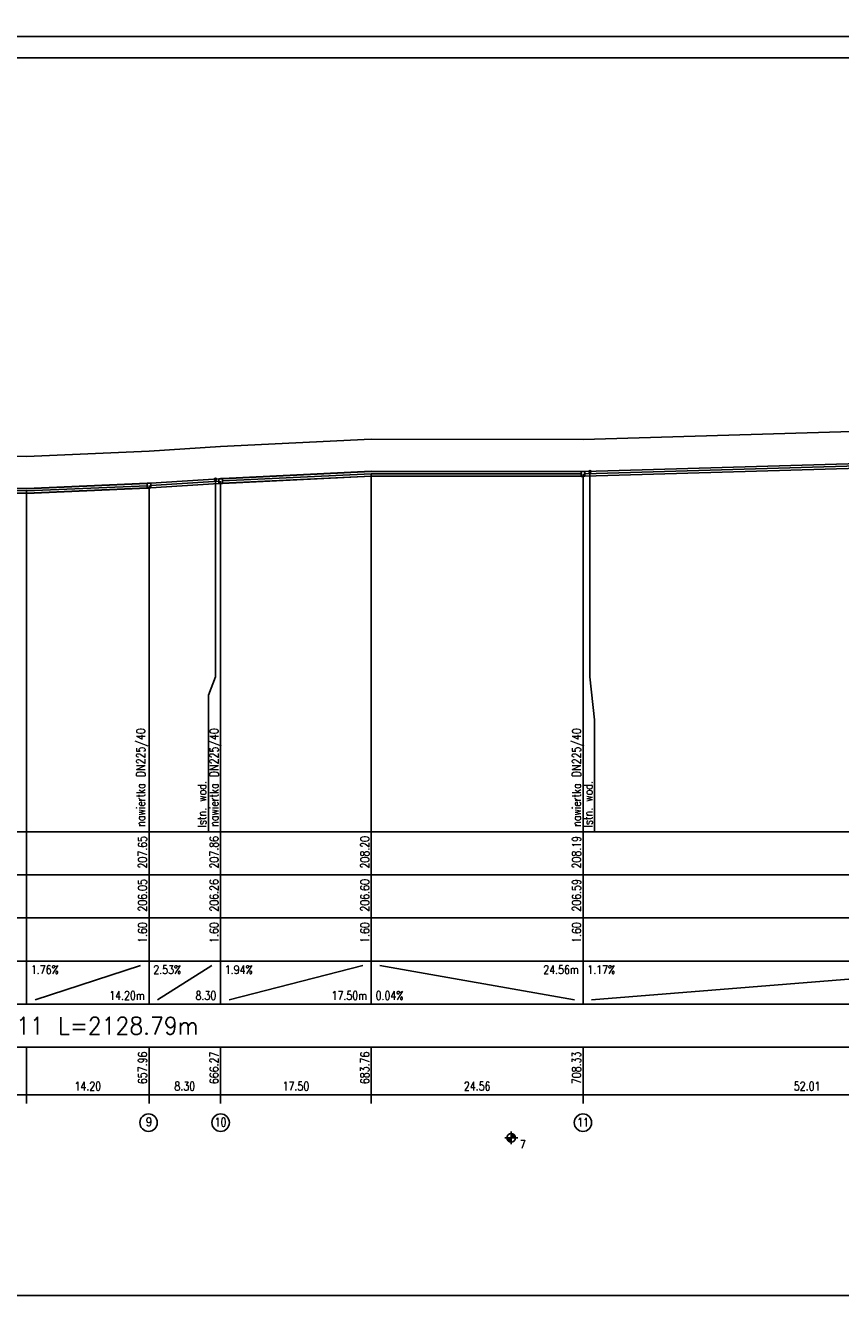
# Model space of a CAD drawing. Extents: x 122 to 1445, y -293 to 2085.
# Tile 30 of 38: x 766 to 955, y 1491 to 1788. Entities that reach past the tile are written whole.
import ezdxf
from ezdxf.enums import TextEntityAlignment as Align

# ---------------------------------------------------------------- set-up
doc = ezdxf.new("R2010")
doc.units = 0
doc.header["$LTSCALE"] = 0.2
doc.header["$MEASUREMENT"] = 0
for name, color, linetype in [('Liczby', 7, 'CONTINUOUS'), ('Linie_opisowe', 7, 'CONTINUOUS'), ('Linie_tabeli', 7, 'CONTINUOUS'), ('Odcinki', 7, 'CONTINUOUS'), ('Opis_PZ', 7, 'CONTINUOUS'), ('Opis_uzbr_p', 7, 'CONTINUOUS'), ('Osie', 7, 'CONTINUOUS'), ('Teren_istn', 3, 'CONTINUOUS'), ('Uzbr_podz', 7, 'CONTINUOUS'), ('warstwa_nr_0', 8, 'CONTINUOUS'), ('Wezly', 7, 'CONTINUOUS')]:
    doc.layers.add(name, color=color, linetype=linetype)
doc.styles.get("Standard").update_dxf_attribs({"font": 'txt.shx'})

msp = doc.modelspace()

# ---------------------------------------------------------------- linework, layer by layer
at = {"layer": 'Liczby'}
for p, q in [((877.37767, 1530.34299), (880.37767, 1530.34299)), ((877.88007, 1530.27319), (879.87527, 1530.41279)), ((877.88737, 1530.20379), (879.86797, 1530.48219)), ((877.89957, 1530.13509), (879.85577, 1530.55089)), ((877.91637, 1530.06739), (879.83897, 1530.61859)), ((877.93797, 1530.00099), (879.81737, 1530.68499)), ((877.96417, 1529.93629), (879.79117, 1530.74969)), ((877.99477, 1529.87349), (879.76057, 1530.81249)), ((878.02967, 1529.81309), (879.72567, 1530.87289)), ((878.06867, 1529.75519), (879.68667, 1530.93079)), ((878.11167, 1529.70019), (879.64367, 1530.98579)), ((878.15837, 1529.64829), (879.59697, 1531.03769)), ((878.20857, 1529.59989), (879.54677, 1531.08609)), ((878.26197, 1529.55499), (879.49337, 1531.13099)), ((878.31847, 1529.51399), (879.43687, 1531.17199)), ((878.37767, 1529.47699), (879.37767, 1531.20899)), ((878.43927, 1529.44419), (879.31607, 1531.24179)), ((878.50307, 1529.41579), (879.25227, 1531.27019)), ((878.56867, 1529.39189), (879.18667, 1531.29409)), ((878.63577, 1529.37269), (879.11957, 1531.31329)), ((878.70407, 1529.35819), (879.05127, 1531.32779)), ((878.77317, 1529.34849), (878.98217, 1531.33749)), ((878.84277, 1529.34359), (878.91257, 1531.34239)), ((878.87767, 1531.84299), (878.87767, 1528.84299))]:
    msp.add_line(p, q, dxfattribs=at)
msp.add_circle((878.87767, 1530.34299), 1, dxfattribs=at)
at = {"layer": 'Linie_opisowe'}
for points in [[(897.14617, 1684.84049), (897.14617, 1637.26299), (898.23177, 1627.26299), (898.23177, 1601.34299)], [(810.24267, 1683.06949), (810.24267, 1637.26299), (808.60867, 1632.98574), (808.60867, 1601.34299)]]:
    msp.add_lwpolyline(points, dxfattribs=at)
at = {"layer": 'Linie_tabeli'}
for p, q in [((256.11837, 1601.34299), (1073.89147, 1601.34299)), ((766.39987, 1601.34299), (766.39987, 1571.34299)), ((794.80697, 1601.34299), (794.80697, 1571.34299)), ((811.40867, 1601.34299), (811.40867, 1571.34299)), ((846.40227, 1601.34299), (846.40227, 1571.34299)), ((895.53177, 1601.34299), (895.53177, 1571.34299)), ((258.91837, 1591.34299), (1073.89147, 1591.34299)), ((258.91837, 1581.34299), (1073.89147, 1581.34299)), ((258.91837, 1571.34299), (1073.89147, 1571.34299)), ((766.39987, 1571.34299), (766.39987, 1561.34299)), ((794.80697, 1571.34299), (794.80697, 1561.34299)), ((811.40867, 1571.34299), (811.40867, 1561.34299)), ((846.40227, 1571.34299), (846.40227, 1561.34299)), ((895.53177, 1571.34299), (895.53177, 1561.34299)), ((768.39987, 1562.34299), (792.80697, 1570.34299)), ((796.80697, 1562.34299), (809.40867, 1570.34299)), ((813.40867, 1562.34299), (844.40227, 1570.34299)), ((848.40227, 1570.34299), (893.53177, 1562.34299)), ((897.53177, 1562.34299), (997.55427, 1570.34299)), ((258.91837, 1561.34299), (1073.89147, 1561.34299)), ((258.91837, 1551.34299), (1073.89147, 1551.34299)), ((766.39987, 1551.34299), (766.39987, 1538.34299)), ((794.80697, 1551.34299), (794.80697, 1538.34299)), ((811.40867, 1551.34299), (811.40867, 1538.34299)), ((846.40227, 1551.34299), (846.40227, 1538.34299)), ((895.53177, 1551.34299), (895.53177, 1538.34299)), ((258.91837, 1540.34299), (1073.89147, 1540.34299))]:
    msp.add_line(p, q, dxfattribs=at)
msp.add_lwpolyline([(146.68012, 1493.76042), (1216.59527, 1493.76042), (1216.59527, 1780.76042), (146.68012, 1780.76042)], close=True, dxfattribs=at)
for points in [[(846.40227, 1601.34299), (846.40227, 1684.34299)], [(895.53177, 1601.34299), (895.53177, 1684.29299)], [(794.80697, 1601.34299), (794.80697, 1681.59299)], [(811.40867, 1601.34299), (811.40867, 1682.64299)], [(766.39987, 1601.34299), (766.39987, 1680.34299)]]:
    msp.add_lwpolyline(points, dxfattribs=at)
for centre in [(794.70182, 1533.86811), (811.42779, 1533.86811), (895.51342, 1533.86811)]:
    msp.add_circle(centre, 2.02278, dxfattribs=at)
at = {"layer": 'Odcinki'}
for points in [[(895.96037, 1684.84129), (999.55427, 1687.87869), (999.55427, 1687.90549), (895.96037, 1684.86809)], [(811.83727, 1683.19949), (846.40227, 1684.87869), (846.40227, 1684.90549), (811.83727, 1683.22629)], [(846.40227, 1684.87869), (895.10327, 1684.82919), (895.10327, 1684.85589), (846.40227, 1684.90549)], [(895.96037, 1683.76989), (999.55427, 1686.80729), (999.55427, 1686.78049), (895.96037, 1683.74309)], [(714.55507, 1682.61439), (766.39987, 1680.87869), (766.39987, 1680.90549), (714.55507, 1682.64119)], [(714.55507, 1681.54289), (766.39987, 1679.80729), (766.39987, 1679.78049), (714.55507, 1681.51619)], [(766.39987, 1680.87869), (794.37837, 1682.10989), (794.37837, 1682.13659), (766.39987, 1680.90549)], [(766.39987, 1679.80729), (794.37837, 1681.03839), (794.37837, 1681.01159), (766.39987, 1679.78049)], [(795.23557, 1682.15579), (810.98007, 1683.15159), (810.98007, 1683.17839), (795.23557, 1682.18259)], [(795.23557, 1681.08439), (810.98007, 1682.08019), (810.98007, 1682.05339), (795.23557, 1681.05759)], [(811.83727, 1682.12809), (846.40227, 1683.80729), (846.40227, 1683.78049), (811.83727, 1682.10129)], [(846.40227, 1683.80729), (895.10327, 1683.75769), (895.10327, 1683.73089), (846.40227, 1683.78049)]]:
    msp.add_lwpolyline(points, close=True, dxfattribs=at)
at = {"layer": 'Osie'}
for p, q in [((895.96037, 1684.30559), (999.55427, 1687.34299)), ((811.83727, 1682.66379), (846.40227, 1684.34299)), ((846.40227, 1684.34299), (895.10327, 1684.29339)), ((714.55507, 1682.07869), (766.39987, 1680.34299)), ((766.39987, 1680.34299), (794.37837, 1681.57409)), ((795.23557, 1681.62009), (810.98007, 1682.61589))]:
    msp.add_line(p, q, dxfattribs=at)
at = {"layer": 'Teren_istn'}
msp.add_lwpolyline([(258.91837, 1671.34299), (357.70687, 1672.67009), (593.90157, 1675.84299), (597.00647, 1676.84299), (624.78647, 1677.94429), (626.70647, 1674.25659), (630.54647, 1674.25659), (632.46647, 1678.24879), (634.84197, 1678.34299), (686.09407, 1682.84299), (687.59297, 1683.23069), (714.12647, 1690.09299), (766.39987, 1688.34299), (794.80697, 1689.59299), (811.40867, 1690.64299), (846.40227, 1692.34299), (895.53177, 1692.29299), (999.55427, 1695.34299), (1073.89147, 1698.34299)], dxfattribs=at)
at = {"layer": 'Uzbr_podz'}
for centre, radius in [((897.14617, 1684.84049), 0.2362), ((897.14617, 1684.84049), 0.225), ((810.24267, 1683.06949), 0.2362), ((810.24267, 1683.06949), 0.225)]:
    msp.add_circle(centre, radius, dxfattribs=at)
at = {"layer": 'warstwa_nr_0'}
for points in [[(121.68012, 1785.76042), (1151.52869, 1785.76042), (1151.52869, 2082.76042), (121.68012, 2082.76042)], [(121.68012, 1488.76042), (1221.37834, 1488.76042), (1221.37834, 1785.76042), (121.68012, 1785.76042)]]:
    msp.add_lwpolyline(points, close=True, dxfattribs=at)
at = {"layer": 'Wezly'}
for p, q in [((895.53177, 1684.85549), (895.10327, 1684.85589)), ((895.10327, 1684.85589), (895.10327, 1683.73089)), ((895.53177, 1684.82869), (895.10327, 1684.82919)), ((895.96037, 1684.86809), (895.53177, 1684.85549)), ((895.96037, 1684.84129), (895.53177, 1684.82869)), ((895.96037, 1683.74309), (895.96037, 1684.86809)), ((794.80697, 1682.15549), (794.37837, 1682.13659)), ((794.37837, 1682.13659), (794.37837, 1681.01159)), ((794.80697, 1682.12869), (794.37837, 1682.10989)), ((794.37837, 1681.03839), (794.80697, 1681.05729)), ((794.37837, 1681.01159), (794.80697, 1681.03049)), ((795.23557, 1682.18259), (794.80697, 1682.15549)), ((795.23557, 1682.15579), (794.80697, 1682.12869)), ((794.80697, 1681.05729), (795.23557, 1681.08439)), ((794.80697, 1681.03049), (795.23557, 1681.05759)), ((795.23557, 1681.05759), (795.23557, 1682.18259)), ((811.40867, 1683.20549), (810.98007, 1683.17839)), ((811.40867, 1683.17869), (810.98007, 1683.15159)), ((810.98007, 1683.17839), (810.98007, 1682.05339)), ((810.98007, 1682.08019), (811.40867, 1682.10729)), ((810.98007, 1682.05339), (811.40867, 1682.08049)), ((811.83727, 1683.22629), (811.40867, 1683.20549)), ((811.83727, 1683.19949), (811.40867, 1683.17869)), ((811.40867, 1682.10729), (811.83727, 1682.12809)), ((811.40867, 1682.08049), (811.83727, 1682.10129)), ((811.83727, 1682.10129), (811.83727, 1683.22629)), ((895.10327, 1683.75769), (895.53177, 1683.75729)), ((895.10327, 1683.73089), (895.53177, 1683.73049)), ((895.53177, 1683.75729), (895.96037, 1683.76989)), ((895.53177, 1683.73049), (895.96037, 1683.74309))]:
    msp.add_line(p, q, dxfattribs=at)

# ---------------------------------------------------------------- texts
at = {"layer": 'Liczby', "width": 0.8}
for s, p in [('207.65', (794.30697, 1600.34299)), ('207.86', (810.90867, 1600.34299)), ('208.20', (845.90227, 1600.34299)), ('208.19', (895.03177, 1600.34299)), ('206.05', (794.30697, 1590.34299)), ('206.26', (810.90867, 1590.34299)), ('206.60', (845.90227, 1590.34299)), ('206.59', (895.03177, 1590.34299)), ('1.60', (794.30697, 1580.34299)), ('1.60', (810.90867, 1580.34299)), ('1.60', (845.90227, 1580.34299)), ('1.60', (895.03177, 1580.34299)), ('657.96', (794.30697, 1550.34299)), ('666.27', (810.90867, 1550.34299)), ('683.76', (845.90227, 1550.34299)), ('708.33', (895.03177, 1550.34299))]:
    msp.add_text(s, height=2, rotation=90, dxfattribs=at).set_placement(p, align=Align.RIGHT)
for s, p in [('1.76%', (767.39987, 1568.34299)), ('2.53%', (795.80697, 1568.34299)), ('1.94%', (812.40867, 1568.34299)), ('1.17%', (896.53177, 1568.34299)), ('0.04%', (847.40227, 1562.34299)), ('7', (880.87767, 1527.84299))]:
    msp.add_text(s, height=2, dxfattribs=at).set_placement(p)
for s, p in [('24.56m', (894.53177, 1568.34299)), ('14.20m', (793.80697, 1562.34299)), ('8.30', (810.40867, 1562.34299)), ('17.50m', (845.40227, 1562.34299))]:
    msp.add_text(s, height=2, dxfattribs=at).set_placement(p, align=Align.RIGHT)
at = {"layer": 'Liczby', "width": 0.880734}
msp.add_text('dn225x20,5 PE100RC PN16 SDR11 L=2128.79m', height=4, dxfattribs=at).set_placement((678.28367, 1554.34299), (806.28367, 1554.34299), align=Align.FIT)
at = {"layer": 'Liczby', "width": 0.8}
for s, p in [('14.20', (780.60337, 1541.34299)), ('8.30', (803.10787, 1541.34299)), ('17.50', (828.90547, 1541.34299)), ('24.56', (870.96707, 1541.34299)), ('52.01', (947.54297, 1541.34299)), ('9', (794.80697, 1533.06507)), ('10', (811.40867, 1532.95997)), ('11', (895.53177, 1532.96219))]:
    msp.add_text(s, height=2, dxfattribs=at).set_placement(p, align=Align.CENTER)
at = {"layer": 'Opis_PZ', "width": 0.8}
for p in [(793.88633, 1602.50514), (810.91133, 1602.50514), (895.03443, 1602.50514)]:
    msp.add_text('nawiertka DN225/40', height=2, rotation=90, dxfattribs=at).set_placement(p)
at = {"layer": 'Opis_uzbr_p', "width": 0.8}
for p in [(808.10867, 1602.34299), (897.73177, 1602.34299)]:
    msp.add_text('Istn. wod. ', height=2, rotation=90, dxfattribs=at).set_placement(p)

doc.saveas('drawing.dxf')
